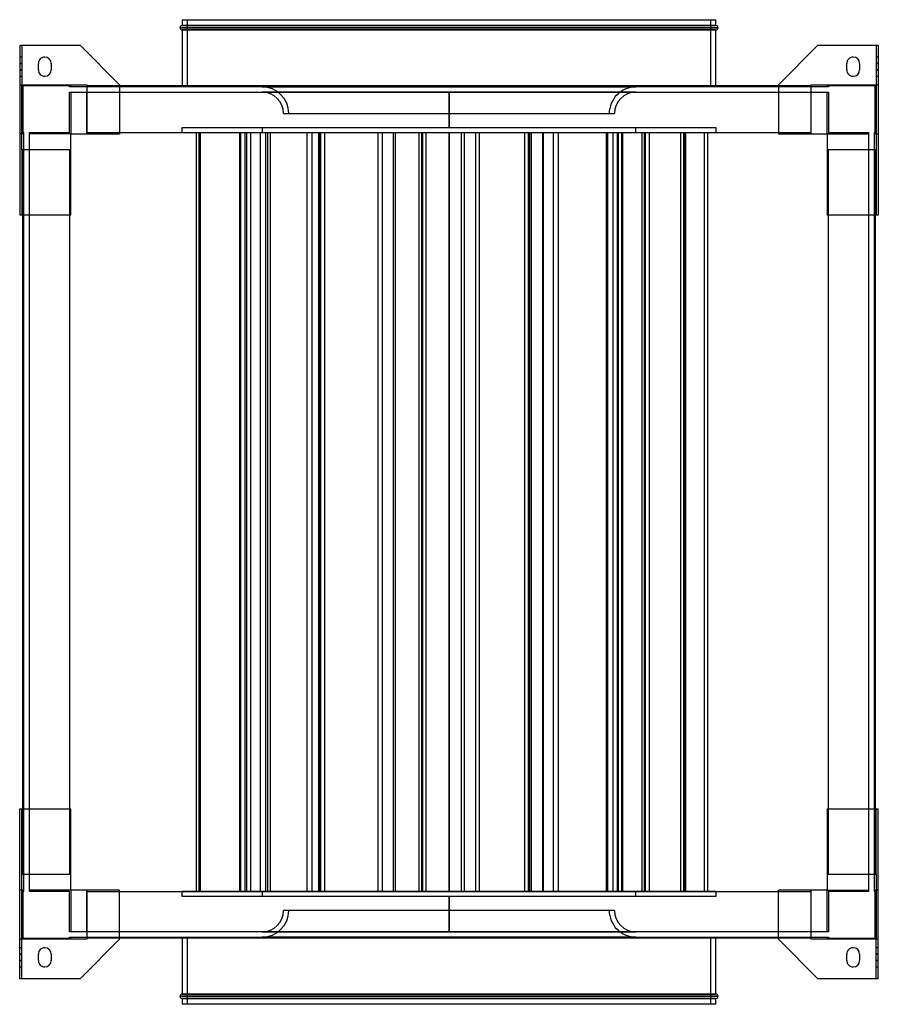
# Model space of a CAD drawing. Header units: millimetres. Extents: x -402 to 402, y -461 to 461.
import ezdxf

# ---------------------------------------------------------------- set-up
doc = ezdxf.new("R2010")
doc.units = ezdxf.units.MM
doc.layers.add('MAIN-1', color=7, linetype='Continuous')
doc.layers.add('MAIN-2', color=7, linetype='Continuous')

msp = doc.modelspace()

# ---------------------------------------------------------------- linework, layer by layer
at = {"layer": 'MAIN-1'}
for p, q in [((-250, 461), (-250, 455.5)), ((-250, 461), (250, 461)), ((250, 455.5), (250, 461)), ((-252, 453.5), (252, 453.5)), ((-250, 455.5), (250, 455.5)), ((250, 451.5), (-250, 451.5)), ((-250, 451.5), (-250, 399)), ((250, 399), (250, 451.5)), ((-402, 437), (-345.5, 437)), ((-402, 437), (-402, 278)), ((-308.5, 400), (-345.5, 437)), ((345.5, 437), (308.5, 400)), ((345.5, 437), (402, 437)), ((402, 437), (402, 278)), ((-384.5, 414), (-384.5, 420)), ((-372.5, 420), (-372.5, 414)), ((372.5, 414), (372.5, 420)), ((384.5, 420), (384.5, 414)), ((-308.5, 400), (-308.5, 354.25)), ((308.5, 399), (-308.5, 399)), ((308.5, 400), (308.5, 354.25)), ((-354.25, 278), (-354.25, 354.25)), ((-354.25, 354.25), (-308.5, 354.25)), ((-308.5, 355.25), (308.5, 355.25)), ((308.5, 354.25), (354.25, 354.25)), ((354.25, 354.25), (354.25, 278)), ((-354.25, 278), (-402, 278)), ((-399, -278), (-399, 278)), ((-355.25, 278), (-355.25, -278)), ((402, 278), (354.25, 278)), ((355.25, -278), (355.25, 278)), ((399, 278), (399, -278)), ((-402, -278), (-354.25, -278)), ((-402, -437), (-402, -278)), ((-354.25, -354.25), (-354.25, -278)), ((354.25, -278), (402, -278)), ((354.25, -278), (354.25, -354.25)), ((402, -437), (402, -278)), ((-308.5, -354.25), (-354.25, -354.25)), ((-308.5, -400), (-308.5, -354.25)), ((-308.5, -355.25), (308.5, -355.25)), ((308.5, -400), (308.5, -354.25)), ((354.25, -354.25), (308.5, -354.25)), ((-345.5, -437), (-308.5, -400)), ((308.5, -399), (-308.5, -399)), ((-250, -399), (-250, -451.5)), ((250, -451.5), (250, -399)), ((308.5, -400), (345.5, -437)), ((-384.5, -420), (-384.5, -414)), ((-372.5, -414), (-372.5, -420)), ((372.5, -420), (372.5, -414)), ((384.5, -414), (384.5, -420)), ((-345.5, -437), (-402, -437)), ((402, -437), (345.5, -437)), ((-250, -451.5), (250, -451.5)), ((252, -453.5), (-252, -453.5)), ((-250, -455.5), (-250, -461)), ((250, -455.5), (-250, -455.5)), ((250, -461), (-250, -461)), ((250, -461), (250, -455.5))]:
    msp.add_line(p, q, dxfattribs=at)
for centre, radius, start, end in [((-250, 453.5), 2, 89.99998, 180.00002), ((-250, 453.5), 2, 180.00002, 270.00002), ((250, 453.5), 2, 0, 89.99998), ((250, 453.5), 2, 270.00002, 0), ((-378.5, 420), 6, 89.99998, 180.00002), ((-378.5, 420), 6, 0, 89.99998), ((378.5, 420), 6, 89.99998, 180.00002), ((378.5, 420), 6, 0, 89.99998), ((-378.5, 414), 6, 180.00002, 270.00002), ((-378.5, 414), 6, 270.00002, 0), ((378.5, 414), 6, 180.00002, 270.00002), ((378.5, 414), 6, 270.00002, 0), ((-378.5, -414), 6, 89.99998, 180.00002), ((-378.5, -414), 6, 0, 89.99998), ((378.5, -414), 6, 89.99998, 180.00002), ((378.5, -414), 6, 0, 89.99998), ((-378.5, -420), 6, 180.00002, 270.00002), ((-378.5, -420), 6, 270.00002, 0), ((378.5, -420), 6, 180.00002, 270.00002), ((378.5, -420), 6, 270.00002, 0), ((-250, -453.5), 2, 89.99998, 180.00002), ((250, -453.5), 2, 0, 89.99998), ((-250, -453.5), 2, 180.00002, 270.00002), ((250, -453.5), 2, 270.00002, 0)]:
    msp.add_arc(centre, radius, start, end, dxfattribs=at)
at = {"layer": 'MAIN-2'}
for p, q in [((-245, 398), (-245, 461)), ((245, 461), (245, 398)), ((252, 453.5), (-252, 453.5)), ((250, 455.5), (-250, 455.5)), ((-250, 451.5), (250, 451.5)), ((-402, 437), (-402, 437)), ((-400, 437), (-400, 400)), ((-400, 437), (-400, 437)), ((-345.5, 437), (-345.5, 437)), ((345.5, 437), (345.5, 437)), ((400, 437), (400, 400)), ((400, 437), (400, 437)), ((402, 437), (402, 437)), ((-400, 426), (-402, 426)), ((-378.5, 426), (-378.5, 426)), ((378.5, 426), (378.5, 426)), ((402, 426), (400, 426)), ((-400, 420), (-402, 420)), ((-402, 420), (-400, 420)), ((-384.5, 420), (-384.5, 420)), ((-372.5, 420), (-372.5, 420)), ((372.5, 420), (372.5, 420)), ((384.5, 420), (384.5, 420)), ((402, 420), (400, 420)), ((400, 420), (402, 420)), ((-402, 414), (-400, 414)), ((-400, 414), (-402, 414)), ((-402, 408), (-400, 408)), ((-384.5, 414), (-384.5, 414)), ((-378.5, 408), (-378.5, 408)), ((-372.5, 414), (-372.5, 414)), ((372.5, 414), (372.5, 414)), ((378.5, 408), (378.5, 408)), ((384.5, 414), (384.5, 414)), ((400, 414), (402, 414)), ((402, 414), (400, 414)), ((400, 408), (402, 408)), ((-402, 400), (-400, 400)), ((-400, 400), (-339, 400)), ((-400, 400), (-400, 400)), ((-400, 354.25), (-400, 400)), ((-400, 354.25), (-400, 400)), ((-400, 400), (-400, 400)), ((-399, 399), (-399, 355.25)), ((-399, 399), (-399, 399)), ((-355.25, 399), (-399, 399)), ((-355.25, 398), (-355.25, 399)), ((-355.25, 399), (-355.25, 399)), ((-355.25, 398), (-355.25, 398)), ((-354.25, 398), (-355.25, 398)), ((-354.25, 400), (-354.25, 400)), ((-354.25, 400), (-354.25, 398)), ((-354.25, 400), (-354.25, 400)), ((-354.25, 398), (-354.25, 398)), ((-354.25, 398), (-354.25, 398)), ((-339, 398), (-354.25, 398)), ((-339, 400), (-339, 354.25)), ((-339, 400), (-339, 400)), ((-339, 400), (-339, 400)), ((-339, 399), (-339, 399)), ((-339, 399), (-339, 399)), ((-308.5, 399), (-339, 399)), ((-339, 398), (-339, 398)), ((-339, 398), (-339, 398)), ((339, 398), (-339, 398)), ((-308.5, 400), (-308.5, 400)), ((-250, 399), (-250, 398)), ((245, 398), (-245, 398)), ((0, 398.09), (-175.01, 398.09)), ((-175.01, 398.09), (0, 398.09)), ((-175.01, 398.09), (-175.01, 398)), ((175.01, 398.09), (0, 398.09)), ((0, 398.09), (175.01, 398.09)), ((0, 398), (0, 398.09)), ((0, 398.09), (0, 398)), ((175.01, 398.09), (175.01, 398)), ((250, 398), (250, 399)), ((308.5, 400), (308.5, 400)), ((339, 399), (308.5, 399)), ((339, 400), (400, 400)), ((339, 354.25), (339, 400)), ((339, 400), (339, 400)), ((339, 400), (339, 400)), ((339, 399), (339, 399)), ((339, 399), (339, 399)), ((339, 398), (339, 398)), ((339, 398), (339, 398)), ((354.25, 398), (339, 398)), ((354.25, 400), (354.25, 400)), ((354.25, 400), (354.25, 400)), ((354.25, 398), (354.25, 400)), ((355.25, 398), (354.25, 398)), ((354.25, 398), (354.25, 398)), ((354.25, 398), (354.25, 398)), ((355.25, 399), (355.25, 398)), ((355.25, 399), (355.25, 399)), ((399, 399), (355.25, 399)), ((355.25, 398), (355.25, 398)), ((399, 399), (399, 399)), ((399, 355.25), (399, 399)), ((400, 400), (400, 354.25)), ((400, 400), (400, 400)), ((400, 400), (402, 400)), ((400, 400), (400, 354.25)), ((400, 400), (400, 400)), ((-355.25, 393), (-354.25, 393)), ((-355.25, 393), (-355.25, 393)), ((-355.25, 355.25), (-355.25, 393)), ((-354.25, 393), (-339, 393)), ((-354.25, 393), (-354.25, 393)), ((-354.25, 393), (-354.25, 393)), ((-354.25, 393), (-354.25, 354.25)), ((-339, 393), (339, 393)), ((-339, 393), (-339, 393)), ((-339, 393), (-339, 393)), ((-339, 355.25), (-339, 393)), ((174.99, 393.09), (-174.99, 393.09)), ((-174.99, 393), (-174.99, 393.09)), ((-174.99, 393.09), (174.99, 393.09)), ((0, 360), (0, 393)), ((0, 393), (0, 360)), ((174.99, 393.09), (174.99, 393)), ((339, 393), (354.25, 393)), ((339, 393), (339, 393)), ((339, 393), (339, 393)), ((339, 355.25), (339, 393)), ((354.25, 393), (355.25, 393)), ((354.25, 393), (354.25, 393)), ((354.25, 393), (354.25, 393)), ((354.25, 354.25), (354.25, 393)), ((355.25, 393), (355.25, 393)), ((355.25, 393), (355.25, 355.25)), ((-155.01, 373.09), (155.01, 373.09)), ((-250, 360), (250, 360)), ((-250, 355), (-250, 360)), ((-175, 360), (-175, 355)), ((175, 355), (175, 360)), ((250, 360), (250, 355)), ((-402, 354.25), (-402, 354.25)), ((-398, 354.25), (-402, 354.25)), ((-400, 354.25), (-400, 354.25)), ((-400, 339), (-400, 354.25)), ((-400, 354.25), (-400, 354.25)), ((-399, 355.25), (-399, 355.25)), ((-399, 355.25), (-398, 355.25)), ((-398, 355.25), (-398, 355.25)), ((-398, 354.25), (-398, 355.25)), ((-398, 339), (-398, 354.25)), ((-398, 354.25), (-398, 354.25)), ((-398, 354.25), (-398, 354.25)), ((-393, 355.25), (-393, 354.25)), ((-393, 355.25), (-355.25, 355.25)), ((-393, 355.25), (-393, 355.25)), ((-393, 354.25), (-393, 354.25)), ((-393, 354.25), (-393, 354.25)), ((-393, 354.25), (-393, 339)), ((-354.25, 354.25), (-393, 354.25)), ((-355.25, 355.25), (-355.25, 355.25)), ((-354.25, 354.25), (-354.25, 354.25)), ((-354.25, 354.25), (-354.25, 354.25)), ((-354.25, 354.25), (-354.25, 354.25)), ((-354.25, 354.25), (-354.25, 354.25)), ((-354.25, 354.25), (-354.25, 354.25)), ((-354.25, 354.25), (-354.25, 354.25)), ((-339, 355.25), (-339, 355.25)), ((-339, 355.25), (-339, 355.25)), ((-339, 355.25), (-339, 355.25)), ((-339, 355.25), (-339, 354.25)), ((-339, 355.25), (-339, 355.25)), ((-339, 355.25), (-308.5, 355.25)), ((-339, 354.25), (-339, 354.25)), ((-339, 354.25), (-339, 354.25)), ((-339, 354.25), (-339, 354.25)), ((-339, 354.25), (-339, 354.25)), ((-308.5, 354.25), (-308.5, 354.25)), ((250, 355), (-250, 355)), ((-236.88, 355), (-236.88, -355)), ((-236.65, 355), (-236.65, -355)), ((-234.38, 355), (-234.38, -355)), ((-232.99, 355), (-232.99, -355)), ((-196.15, 355), (-196.15, -355)), ((-195.5, 355), (-195.5, -355)), ((-195.24, 355), (-195.24, -355)), ((-191.32, 355), (-191.32, -355)), ((-189.68, 355), (-189.68, -355)), ((-185.79, 355), (-185.79, -355)), ((-176.74, 355), (-176.74, -355)), ((-171.91, 355), (-171.91, -355)), ((-169.82, 355), (-169.82, -355)), ((-167.55, 355), (-167.55, -355)), ((-133.24, 355), (-133.24, -355)), ((-128.3, 355), (-128.3, -355)), ((-122.34, 355), (-122.34, -355)), ((-121.51, 355), (-121.51, -355)), ((-120.6, 355), (-120.6, -355)), ((-120.54, 355), (-120.54, -355)), ((-120.34, 355), (-120.34, -355)), ((-116.57, 355), (-116.57, -355)), ((-66.7, 355), (-66.7, -355)), ((-62.51, 355), (-62.51, -355)), ((-52.32, 355), (-52.32, -355)), ((-50.53, 355), (-50.53, -355)), ((-28.28, 355), (-28.28, -355)), ((-25.85, 355), (-25.85, -355)), ((-24.75, 355), (-24.75, -355)), ((-21.66, 355), (-21.66, -355)), ((0, -355), (0, 355)), ((0, 355), (0, -355)), ((11.37, 355), (11.37, -355)), ((14.09, 355), (14.09, -355)), ((24.75, 355), (24.75, -355)), ((28.28, 355), (28.28, -355)), ((70.66, 355), (70.66, -355)), ((74.27, 355), (74.27, -355)), ((75.33, 355), (75.33, -355)), ((76.99, 355), (76.99, -355)), ((87.47, 355), (87.47, -355)), ((88.26, 355), (88.26, -355)), ((97.54, 355), (97.54, -355)), ((102.2, 355), (102.2, -355)), ((147.16, 355), (147.16, -355)), ((148.46, 355), (148.46, -355)), ((153.46, 355), (153.46, -355)), ((157.38, 355), (157.38, -355)), ((158.45, 355), (158.45, -355)), ((161.55, 355), (161.55, -355)), ((162.33, 355), (162.33, -355)), ((162.38, 355), (162.38, -355)), ((180.62, 355), (180.62, -355)), ((182.85, 355), (182.85, -355)), ((183.77, 355), (183.77, -355)), ((187.3, 355), (187.3, -355)), ((216.9, 355), (216.9, -355)), ((219.61, 355), (219.61, -355)), ((220.9, 355), (220.9, -355)), ((221.35, 355), (221.35, -355)), ((238.91, 355), (238.91, -355)), ((242.05, 355), (242.05, -355)), ((308.5, 355.25), (339, 355.25)), ((308.5, 354.25), (308.5, 354.25)), ((339, 355.25), (339, 355.25)), ((339, 355.25), (339, 355.25)), ((339, 355.25), (339, 355.25)), ((339, 354.25), (339, 355.25)), ((339, 355.25), (339, 355.25)), ((339, 354.25), (339, 354.25)), ((339, 354.25), (339, 354.25)), ((339, 354.25), (339, 354.25)), ((339, 354.25), (339, 354.25)), ((354.25, 354.25), (354.25, 354.25)), ((354.25, 354.25), (354.25, 354.25)), ((354.25, 354.25), (354.25, 354.25)), ((354.25, 354.25), (354.25, 354.25)), ((354.25, 354.25), (354.25, 354.25)), ((354.25, 354.25), (354.25, 354.25)), ((354.25, 354.25), (393, 354.25)), ((355.25, 355.25), (393, 355.25)), ((355.25, 355.25), (355.25, 355.25)), ((393, 354.25), (393, 355.25)), ((393, 355.25), (393, 355.25)), ((393, 354.25), (393, 354.25)), ((393, 339), (393, 354.25)), ((393, 354.25), (393, 354.25)), ((398, 355.25), (399, 355.25)), ((398, 355.25), (398, 355.25)), ((398, 355.25), (398, 354.25)), ((398, 354.25), (398, 339)), ((398, 354.25), (402, 354.25)), ((398, 354.25), (398, 354.25)), ((398, 354.25), (398, 354.25)), ((399, 355.25), (399, 355.25)), ((400, 354.25), (400, 354.25)), ((400, 354.25), (400, 354.25)), ((400, 354.25), (400, 339)), ((402, 354.25), (402, 354.25)), ((-400, 339), (-400, 278)), ((-354.25, 339), (-400, 339)), ((-400, 339), (-400, 339)), ((-400, 339), (-400, 339)), ((-399, 339), (-399, 339)), ((-399, 339), (-399, 339)), ((-399, 278), (-399, 339)), ((-398, 339), (-398, 339)), ((-398, 339), (-398, 339)), ((-398, -339), (-398, 339)), ((-355.25, 339), (-393, 339)), ((-393, 339), (-393, 339)), ((-393, 339), (-393, 339)), ((-393, 339), (-393, -339)), ((-355.25, 339), (-355.25, 339)), ((-354.25, 339), (-355.25, 339)), ((-355.25, 339), (-355.25, 339)), ((-355.25, 339), (-355.25, 339)), ((-355.25, 339), (-355.25, 339)), ((-355.25, 339), (-355.25, 278)), ((-354.25, 339), (-354.25, 339)), ((-354.25, 339), (-354.25, 339)), ((-354.25, 339), (-354.25, 339)), ((-354.25, 339), (-354.25, 339)), ((400, 339), (354.25, 339)), ((354.25, 339), (354.25, 339)), ((355.25, 339), (354.25, 339)), ((354.25, 339), (354.25, 339)), ((354.25, 339), (354.25, 339)), ((354.25, 339), (354.25, 339)), ((355.25, 339), (355.25, 339)), ((393, 339), (355.25, 339)), ((355.25, 339), (355.25, 339)), ((355.25, 278), (355.25, 339)), ((355.25, 339), (355.25, 339)), ((355.25, 339), (355.25, 339)), ((393, 339), (393, 339)), ((393, 339), (393, 339)), ((393, -339), (393, 339)), ((398, 339), (398, 339)), ((398, 339), (398, 339)), ((398, 339), (398, -339)), ((399, 339), (399, 339)), ((399, 339), (399, 339)), ((399, 339), (399, 278)), ((400, 339), (400, 278)), ((400, 339), (400, 339)), ((400, 339), (400, 339)), ((-402, 278), (-402, 278)), ((-400, 278), (-400, 278)), ((-354.25, 278), (-354.25, 278)), ((354.25, 278), (354.25, 278)), ((400, 278), (400, 278)), ((402, 278), (402, 278)), ((-402, -278), (-402, -278)), ((-400, -339), (-400, -278)), ((-400, -278), (-400, -278)), ((-399, -339), (-399, -278)), ((-355.25, -278), (-355.25, -339)), ((-354.25, -278), (-354.25, -278)), ((354.25, -278), (354.25, -278)), ((355.25, -339), (355.25, -278)), ((399, -278), (399, -339)), ((400, -339), (400, -278)), ((400, -278), (400, -278)), ((402, -278), (402, -278)), ((-400, -339), (-354.25, -339)), ((-400, -339), (-400, -339)), ((-400, -354.25), (-400, -339)), ((-400, -339), (-400, -339)), ((-399, -339), (-399, -339)), ((-399, -339), (-399, -339)), ((-398, -354.25), (-398, -339)), ((-398, -339), (-398, -339)), ((-398, -339), (-398, -339)), ((-393, -339), (-393, -339)), ((-393, -339), (-355.25, -339)), ((-393, -339), (-393, -339)), ((-393, -339), (-393, -354.25)), ((-355.25, -339), (-354.25, -339)), ((-355.25, -339), (-355.25, -339)), ((-355.25, -339), (-355.25, -339)), ((-355.25, -339), (-355.25, -339)), ((-355.25, -339), (-355.25, -339)), ((-354.25, -339), (-354.25, -339)), ((-354.25, -339), (-354.25, -339)), ((-354.25, -339), (-354.25, -339)), ((-354.25, -339), (-354.25, -339)), ((354.25, -339), (400, -339)), ((354.25, -339), (354.25, -339)), ((354.25, -339), (355.25, -339)), ((354.25, -339), (354.25, -339)), ((354.25, -339), (354.25, -339)), ((354.25, -339), (354.25, -339)), ((355.25, -339), (355.25, -339)), ((355.25, -339), (355.25, -339)), ((355.25, -339), (393, -339)), ((355.25, -339), (355.25, -339)), ((355.25, -339), (355.25, -339)), ((393, -339), (393, -339)), ((393, -339), (393, -339)), ((393, -354.25), (393, -339)), ((398, -339), (398, -339)), ((398, -339), (398, -354.25)), ((398, -339), (398, -339)), ((399, -339), (399, -339)), ((399, -339), (399, -339)), ((400, -339), (400, -339)), ((400, -339), (400, -339)), ((400, -339), (400, -354.25)), ((-402, -354.25), (-402, -354.25)), ((-398, -354.25), (-402, -354.25)), ((-400, -400), (-400, -354.25)), ((-400, -354.25), (-400, -354.25)), ((-400, -400), (-400, -354.25)), ((-400, -354.25), (-400, -354.25)), ((-398, -355.25), (-399, -355.25)), ((-399, -355.25), (-399, -399)), ((-399, -355.25), (-399, -355.25)), ((-398, -355.25), (-398, -354.25)), ((-398, -354.25), (-398, -354.25)), ((-398, -354.25), (-398, -354.25)), ((-398, -355.25), (-398, -355.25)), ((-393, -354.25), (-393, -355.25)), ((-393, -354.25), (-393, -354.25)), ((-393, -354.25), (-393, -354.25)), ((-354.25, -354.25), (-393, -354.25)), ((-355.25, -355.25), (-393, -355.25)), ((-393, -355.25), (-393, -355.25)), ((-355.25, -393), (-355.25, -355.25)), ((-355.25, -355.25), (-355.25, -355.25)), ((-354.25, -354.25), (-354.25, -354.25)), ((-354.25, -354.25), (-354.25, -393)), ((-354.25, -354.25), (-354.25, -354.25)), ((-354.25, -354.25), (-354.25, -354.25)), ((-354.25, -354.25), (-354.25, -354.25)), ((-354.25, -354.25), (-354.25, -354.25)), ((-354.25, -354.25), (-354.25, -354.25)), ((-339, -354.25), (-339, -400)), ((-339, -354.25), (-339, -354.25)), ((-339, -354.25), (-339, -354.25)), ((-339, -354.25), (-339, -355.25)), ((-339, -354.25), (-339, -354.25)), ((-339, -354.25), (-339, -354.25)), ((-339, -355.25), (-339, -355.25)), ((-339, -393), (-339, -355.25)), ((-339, -355.25), (-339, -355.25)), ((-339, -355.25), (-339, -355.25)), ((-339, -355.25), (-339, -355.25)), ((-339, -355.25), (-308.5, -355.25)), ((-308.5, -354.25), (-308.5, -354.25)), ((-250, -355), (250, -355)), ((-250, -360), (-250, -355)), ((-175, -355), (-175, -360)), ((175, -360), (175, -355)), ((250, -355), (250, -360)), ((308.5, -354.25), (308.5, -354.25)), ((308.5, -355.25), (339, -355.25)), ((339, -400), (339, -354.25)), ((339, -355.25), (339, -354.25)), ((339, -354.25), (339, -354.25)), ((339, -354.25), (339, -354.25)), ((339, -354.25), (339, -354.25)), ((339, -354.25), (339, -354.25)), ((339, -393), (339, -355.25)), ((339, -355.25), (339, -355.25)), ((339, -355.25), (339, -355.25)), ((339, -355.25), (339, -355.25)), ((339, -355.25), (339, -355.25)), ((354.25, -354.25), (354.25, -354.25)), ((354.25, -393), (354.25, -354.25)), ((354.25, -354.25), (354.25, -354.25)), ((354.25, -354.25), (354.25, -354.25)), ((354.25, -354.25), (354.25, -354.25)), ((354.25, -354.25), (354.25, -354.25)), ((354.25, -354.25), (354.25, -354.25)), ((354.25, -354.25), (393, -354.25)), ((355.25, -355.25), (355.25, -393)), ((393, -355.25), (355.25, -355.25)), ((355.25, -355.25), (355.25, -355.25)), ((393, -355.25), (393, -354.25)), ((393, -354.25), (393, -354.25)), ((393, -354.25), (393, -354.25)), ((393, -355.25), (393, -355.25)), ((402, -354.25), (398, -354.25)), ((398, -354.25), (398, -354.25)), ((398, -354.25), (398, -355.25)), ((398, -354.25), (398, -354.25)), ((399, -355.25), (398, -355.25)), ((398, -355.25), (398, -355.25)), ((399, -399), (399, -355.25)), ((399, -355.25), (399, -355.25)), ((400, -354.25), (400, -400)), ((400, -354.25), (400, -354.25)), ((400, -354.25), (400, -400)), ((400, -354.25), (400, -354.25)), ((402, -354.25), (402, -354.25)), ((250, -360), (-250, -360)), ((0, -393), (0, -360)), ((0, -360), (0, -393)), ((155.01, -373.09), (-155.01, -373.09)), ((-355.25, -393), (-355.25, -393)), ((-354.25, -393), (-355.25, -393)), ((-354.25, -393), (-354.25, -393)), ((-354.25, -393), (-354.25, -393)), ((-339, -393), (-354.25, -393)), ((-339, -393), (-339, -393)), ((-339, -393), (-339, -393)), ((339, -393), (-339, -393)), ((-174.99, -393.09), (-174.99, -393)), ((-174.99, -393.09), (174.99, -393.09)), ((174.99, -393.09), (-174.99, -393.09)), ((174.99, -393), (174.99, -393.09)), ((339, -393), (339, -393)), ((339, -393), (339, -393)), ((354.25, -393), (339, -393)), ((355.25, -393), (354.25, -393)), ((354.25, -393), (354.25, -393)), ((354.25, -393), (354.25, -393)), ((355.25, -393), (355.25, -393)), ((-400, -400), (-402, -400)), ((-339, -400), (-400, -400)), ((-400, -437), (-400, -400)), ((-400, -400), (-400, -400)), ((-400, -400), (-400, -400)), ((-399, -399), (-355.25, -399)), ((-399, -399), (-399, -399)), ((-355.25, -398), (-354.25, -398)), ((-355.25, -398), (-355.25, -398)), ((-355.25, -399), (-355.25, -398)), ((-355.25, -399), (-355.25, -399)), ((-354.25, -398), (-339, -398)), ((-354.25, -398), (-354.25, -398)), ((-354.25, -398), (-354.25, -398)), ((-354.25, -398), (-354.25, -400)), ((-354.25, -400), (-354.25, -400)), ((-354.25, -400), (-354.25, -400)), ((-339, -398), (-339, -398)), ((-339, -398), (339, -398)), ((-339, -398), (-339, -398)), ((-339, -399), (-339, -399)), ((-339, -399), (-339, -399)), ((-308.5, -399), (-339, -399)), ((-339, -400), (-339, -400)), ((-339, -400), (-339, -400)), ((-308.5, -400), (-308.5, -400)), ((-250, -398), (-250, -399)), ((-245, -461), (-245, -398)), ((-245, -398), (245, -398)), ((-175.01, -398.09), (-175.01, -398)), ((-175.01, -398.09), (0, -398.09)), ((0, -398.09), (-175.01, -398.09)), ((0, -398), (0, -398.09)), ((0, -398.09), (0, -398)), ((0, -398.09), (175.01, -398.09)), ((175.01, -398.09), (0, -398.09)), ((175.01, -398.09), (175.01, -398)), ((245, -398), (245, -461)), ((250, -399), (250, -398)), ((339, -399), (308.5, -399)), ((308.5, -400), (308.5, -400)), ((339, -398), (354.25, -398)), ((339, -398), (339, -398)), ((339, -398), (339, -398)), ((339, -399), (339, -399)), ((339, -399), (339, -399)), ((400, -400), (339, -400)), ((339, -400), (339, -400)), ((339, -400), (339, -400)), ((354.25, -398), (355.25, -398)), ((354.25, -398), (354.25, -398)), ((354.25, -398), (354.25, -398)), ((354.25, -400), (354.25, -398)), ((354.25, -400), (354.25, -400)), ((354.25, -400), (354.25, -400)), ((355.25, -398), (355.25, -398)), ((355.25, -398), (355.25, -399)), ((355.25, -399), (399, -399)), ((355.25, -399), (355.25, -399)), ((399, -399), (399, -399)), ((400, -437), (400, -400)), ((400, -400), (400, -400)), ((402, -400), (400, -400)), ((400, -400), (400, -400)), ((-400, -408), (-402, -408)), ((-400, -414), (-402, -414)), ((-402, -414), (-400, -414)), ((-384.5, -414), (-384.5, -414)), ((-378.5, -408), (-378.5, -408)), ((-372.5, -414), (-372.5, -414)), ((372.5, -414), (372.5, -414)), ((378.5, -408), (378.5, -408)), ((384.5, -414), (384.5, -414)), ((402, -408), (400, -408)), ((402, -414), (400, -414)), ((400, -414), (402, -414)), ((-402, -420), (-400, -420)), ((-400, -420), (-402, -420)), ((-384.5, -420), (-384.5, -420)), ((-372.5, -420), (-372.5, -420)), ((372.5, -420), (372.5, -420)), ((384.5, -420), (384.5, -420)), ((400, -420), (402, -420)), ((402, -420), (400, -420)), ((-402, -426), (-400, -426)), ((-378.5, -426), (-378.5, -426)), ((378.5, -426), (378.5, -426)), ((400, -426), (402, -426)), ((-402, -437), (-402, -437)), ((-400, -437), (-400, -437)), ((-345.5, -437), (-345.5, -437)), ((345.5, -437), (345.5, -437)), ((400, -437), (400, -437)), ((402, -437), (402, -437)), ((250, -451.5), (-250, -451.5)), ((-252, -453.5), (252, -453.5)), ((-250, -455.5), (250, -455.5))]:
    msp.add_line(p, q, dxfattribs=at)
for centre, radius, start, end in [((-175.01, 373.09), 25, 0, 89.99998), ((175.01, 373.09), 25, 89.99998, 180.00002), ((-175.01, 373.09), 20, 0, 89.94269), ((175.01, 373.09), 20, 90.05728, 180.00002), ((-175.01, -373.09), 25, 270.00002, 0), ((-175.01, -373.09), 20, 270.05731, 0), ((175.01, -373.09), 25, 180.00002, 270.00002), ((175.01, -373.09), 20, 180.00002, 269.94272)]:
    msp.add_arc(centre, radius, start, end, dxfattribs=at)

doc.saveas('drawing.dxf')
